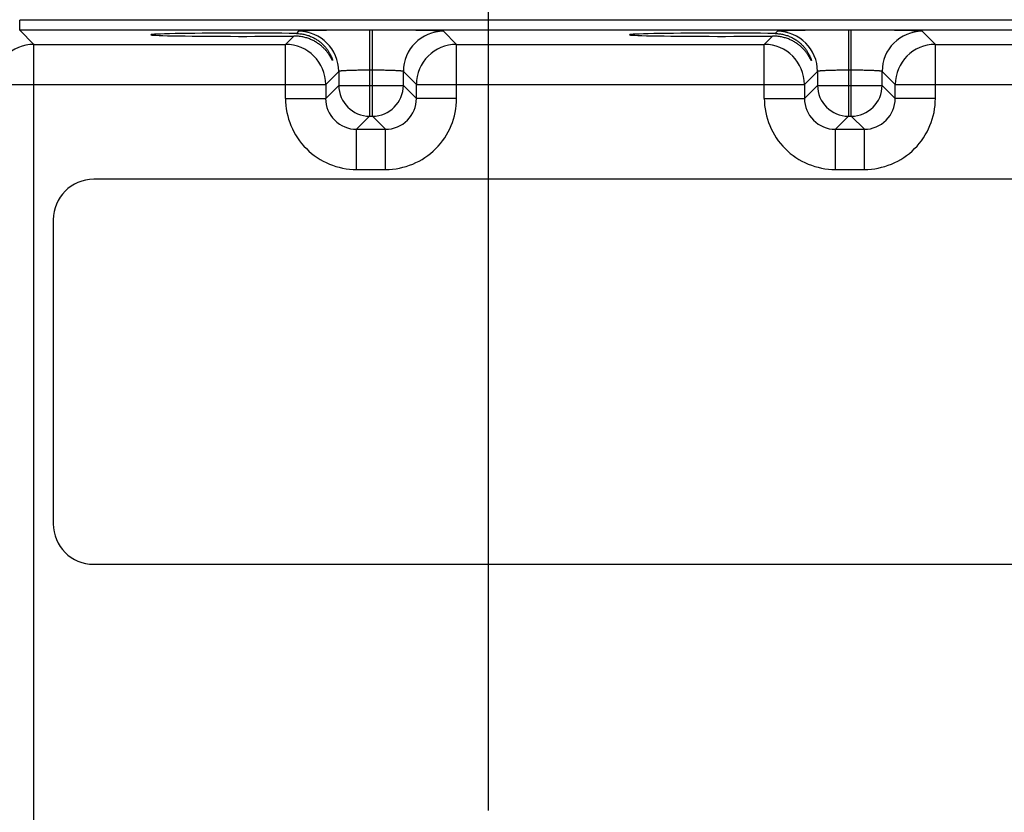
# Model space of a CAD drawing. Header units: inches. Extents: x 0 to 34, y 0 to 22.
# Tile 13 of 68: x 10.1 to 12, y 15.2 to 16.7. Entities that reach past the tile are written whole.
import ezdxf

# ---------------------------------------------------------------- set-up
doc = ezdxf.new("R2010")
doc.units = ezdxf.units.IN
doc.header["$LTSCALE"] = 1.87
doc.header["$MEASUREMENT"] = 0
doc.layers.get('0').update_dxf_attribs({"linetype": 'CONTINUOUS'})
doc.layers.add('DIMENSIONS', color=7, linetype='CONTINUOUS')
doc.styles.get("Standard").update_dxf_attribs({"font": 'txt', "width": 0.8})
doc.dimstyles.new('DIMSTYLE_1', dxfattribs={"dimtxt": 0.125, "dimasz": 0.18, "dimexe": 0.18, "dimexo": 0.0625, "dimgap": 0.09, "dimtad": 0, "dimtih": 1, "dimtoh": 1, "dimdec": 3, "dimzin": 4, "dimdsep": 46, "dimtxsty": 'STANDARD', "dimblk": '_FILLED', "dimblk1": '_FILLED', "dimblk2": '_FILLED', "dimcen": 0.09, "dimadec": 0, "dimazin": 0, "dimtp": 0.01, "dimtm": 0.01, "dimtfac": 1, "dimtdec": 3, "dimtofl": 0, "dimtmove": 0, "dimatfit": 3, "dimldrblk": '_FILLED', "dimfxl": 1, "dimtolj": 1, "dimtzin": 4, "dimarcsym": 0})

# ---------------------------------------------------------------- blocks, each defined once
blk = doc.blocks.new('*D15')
at = {"layer": 'DIMENSIONS', "color": 2, "linetype": 'CONTINUOUS'}
blk.add_line((10.999, 15.1772), (10.999, 17.5261), dxfattribs=at)
at = {"layer": 'DIMENSIONS', "color": 2, "linetype": 'CONTINUOUS', "insert": (10.9365, 17.5886), "char_height": 0.125, "width": 1.425, "attachment_point": 1, "rotation": 90, "line_spacing_factor": 0.9}
blk.add_mtext('3.950{\\Ftxt.shx;\\W1.000000;\\H0.125000; }[100.33]', dxfattribs=at)
blk = doc.blocks.new('_FILLED')
at = {"color": 0, "linetype": 'BYBLOCK'}
blk.add_solid([(0, 0), (-1, 0.174), (-1, -0.174)], dxfattribs=at)
blk = doc.blocks.new('*D17')
at = {"layer": 'DIMENSIONS', "color": 2, "linetype": 'CONTINUOUS'}
blk.add_line((12.859, 15.1772), (12.859, 17.5261), dxfattribs=at)
at = {"layer": 'DIMENSIONS', "color": 2, "linetype": 'CONTINUOUS', "insert": (12.7965, 17.5886), "char_height": 0.125, "width": 1.425, "attachment_point": 1, "rotation": 90, "line_spacing_factor": 0.9}
blk.add_mtext('5.810{\\Ftxt.shx;\\W1.000000;\\H0.125000; }[147.57]', dxfattribs=at)

msp = doc.modelspace()

# ---------------------------------------------------------------- linework, layer by layer
at = {"color": 7, "linetype": 'CONTINUOUS'}
for p, q in [((10.0881, 16.6936), (10.0881, 16.7126)), ((13.7583, 16.7126), (10.0881, 16.7126)), ((10.1159, 16.6657), (10.0881, 16.6936)), ((13.7583, 16.6936), (10.0881, 16.6936)), ((10.6206, 16.6818), (10.6045, 16.6657)), ((10.6299, 16.6911), (10.6256, 16.6869)), ((10.7678, 16.6935), (10.7678, 16.5261)), ((10.7734, 16.6935), (10.7678, 16.6935)), ((10.7734, 16.5261), (10.7734, 16.6935)), ((10.9368, 16.6657), (10.9114, 16.6911)), ((11.5506, 16.6818), (11.5345, 16.6657)), ((11.5599, 16.6911), (11.5556, 16.6869)), ((11.6978, 16.6935), (11.6978, 16.5261)), ((11.7034, 16.6935), (11.6978, 16.6935)), ((11.7034, 16.5261), (11.7034, 16.6935)), ((11.8668, 16.6657), (11.8414, 16.6911)), ((10.1159, 13.543), (10.1159, 16.6657)), ((10.1159, 16.6657), (10.6045, 16.6657)), ((10.6045, 16.5607), (10.6045, 16.6657)), ((10.9368, 16.5607), (10.9368, 16.6657)), ((10.9368, 16.6657), (11.5345, 16.6657)), ((11.5345, 16.5607), (11.5345, 16.6657)), ((11.8668, 16.5607), (11.8668, 16.6657)), ((11.8668, 16.6657), (12.4645, 16.6657)), ((10.7079, 16.6131), (10.6825, 16.5878)), ((10.7079, 16.6131), (10.7079, 16.5861)), ((10.7734, 16.6155), (10.7678, 16.6155)), ((10.8334, 16.5861), (10.8334, 16.6131)), ((10.8588, 16.5878), (10.8334, 16.6131)), ((11.6379, 16.6131), (11.6125, 16.5878)), ((11.6379, 16.6131), (11.6379, 16.5861)), ((11.7034, 16.6155), (11.6978, 16.6155)), ((11.7634, 16.5861), (11.7634, 16.6131)), ((11.7888, 16.5878), (11.7634, 16.6131)), ((10.0379, 16.5878), (10.6825, 16.5878)), ((10.6825, 16.5878), (10.6825, 16.5607)), ((10.7079, 16.5861), (10.6825, 16.5607)), ((10.7079, 16.5861), (10.8334, 16.5861)), ((10.8334, 16.5861), (10.8588, 16.5607)), ((10.8588, 16.5607), (10.8588, 16.5878)), ((10.8588, 16.5878), (11.6125, 16.5878)), ((11.6125, 16.5878), (11.6125, 16.5607)), ((11.6379, 16.5861), (11.6125, 16.5607)), ((11.6379, 16.5861), (11.7634, 16.5861)), ((11.7634, 16.5861), (11.7888, 16.5607)), ((11.7888, 16.5607), (11.7888, 16.5878)), ((11.7888, 16.5878), (12.5425, 16.5878)), ((10.6045, 16.5607), (10.6825, 16.5607)), ((10.9368, 16.5607), (10.8588, 16.5607)), ((11.5345, 16.5607), (11.6125, 16.5607)), ((11.8668, 16.5607), (11.7888, 16.5607)), ((10.7678, 16.5261), (10.7425, 16.5007)), ((10.7678, 16.5261), (10.7734, 16.5261)), ((10.7734, 16.5261), (10.7988, 16.5007)), ((11.6978, 16.5261), (11.6725, 16.5007)), ((11.6978, 16.5261), (11.7034, 16.5261)), ((11.7034, 16.5261), (11.7288, 16.5007)), ((10.7425, 16.4228), (10.7425, 16.5007)), ((10.7425, 16.5007), (10.7988, 16.5007)), ((10.7988, 16.4228), (10.7988, 16.5007)), ((11.6725, 16.4228), (11.6725, 16.5007)), ((11.6725, 16.5007), (11.7288, 16.5007)), ((11.7288, 16.4228), (11.7288, 16.5007)), ((10.7425, 16.4228), (10.7988, 16.4228)), ((11.6725, 16.4228), (11.7288, 16.4228)), ((13.6178, 16.4036), (10.232, 16.4036)), ((10.1533, 16.3249), (10.1533, 15.7343)), ((10.232, 15.6556), (13.6178, 15.6556))]:
    msp.add_line(p, q, dxfattribs=at)
for centre, radius, start, end in [((10.6298, 16.6131), 0.078, 0.0209, 89.9791), ((10.9114, 16.6131), 0.078, 90.0209, 179.9791), ((11.5598, 16.6131), 0.078, 0.0209, 89.9791), ((11.8414, 16.6131), 0.078, 90.0209, 179.9791), ((10.116, 16.5877), 0.078, 90.0212, 179.9788), ((10.6045, 16.5877), 0.078, 0.0209, 89.9791), ((10.9368, 16.5877), 0.078, 90.0209, 179.9791), ((11.5345, 16.5877), 0.078, 0.0209, 89.9791), ((11.8668, 16.5877), 0.078, 90.0209, 179.9791), ((10.7679, 16.5861), 0.06, 180.0209, 269.9791), ((10.7734, 16.5861), 0.06, 270.0209, 359.9791), ((11.6979, 16.5861), 0.06, 180.0209, 269.9791), ((11.7034, 16.5861), 0.06, 270.0209, 359.9791), ((10.7425, 16.5607), 0.138, 179.9963, 270.0037), ((10.7424, 16.5607), 0.06, 179.9636, 270.0364), ((10.7988, 16.5607), 0.138, 269.9963, 0.0037), ((10.7988, 16.5607), 0.06, 269.9636, 0.0364), ((11.6725, 16.5607), 0.138, 179.9963, 270.0037), ((11.6724, 16.5607), 0.06, 179.9636, 270.0364), ((11.7288, 16.5607), 0.138, 269.9963, 0.0037), ((11.7288, 16.5607), 0.06, 269.9636, 0.0364), ((10.232, 16.3249), 0.0787, 90, 180), ((10.232, 15.7343), 0.0787, 180, 270)]:
    msp.add_arc(centre, radius, start, end, dxfattribs=at)
for centre in [(10.5196, 16.6844), (11.4496, 16.6844)]:
    msp.add_ellipse(centre, major_axis=(0.1771, 0), ratio=0.017455, start_param=0.92934, end_param=5.318939, dxfattribs=at)
for points, knots in [([(10.6959, 16.6345), (10.6959, 16.6345), (10.6959, 16.6345), (10.6959, 16.6344), (10.6959, 16.6344), (10.6959, 16.6344), (10.6959, 16.6344), (10.6958, 16.6344), (10.6958, 16.6344), (10.6958, 16.6344), (10.6958, 16.6344), (10.6958, 16.6344), (10.6957, 16.6344), (10.6957, 16.6345), (10.6956, 16.6346), (10.6955, 16.6347), (10.6955, 16.6348), (10.6954, 16.635), (10.6952, 16.6352), (10.6951, 16.6354), (10.695, 16.6357), (10.6949, 16.6359), (10.6947, 16.6362), (10.6945, 16.6366), (10.6942, 16.6372), (10.6938, 16.6379), (10.6934, 16.6387), (10.6929, 16.6395), (10.6924, 16.6404), (10.6919, 16.6413), (10.6913, 16.6422), (10.6907, 16.6432), (10.6901, 16.6442), (10.6892, 16.6456), (10.688, 16.6474), (10.6864, 16.6496), (10.6847, 16.6518), (10.6829, 16.654), (10.6809, 16.6562), (10.6788, 16.6584), (10.6757, 16.6613), (10.6715, 16.6648), (10.666, 16.6688), (10.6599, 16.6724), (10.6531, 16.6756), (10.6471, 16.6778), (10.642, 16.6793), (10.638, 16.6802), (10.6338, 16.681), (10.6295, 16.6815), (10.6251, 16.6818), (10.6221, 16.6819), (10.6206, 16.6818)], [0, 0, 0, 0, 0.000407, 0.000745, 0.001019, 0.001236, 0.001414, 0.001582, 0.001774, 0.002013, 0.002313, 0.00268, 0.003117, 0.003625, 0.004857, 0.006379, 0.008187, 0.010276, 0.012639, 0.015269, 0.018157, 0.021294, 0.024671, 0.028279, 0.036149, 0.044829, 0.054249, 0.064342, 0.075047, 0.08631, 0.098081, 0.110317, 0.12298, 0.136037, 0.163217, 0.191665, 0.221238, 0.25183, 0.283363, 0.315782, 0.34905, 0.418035, 0.490271, 0.565822, 0.644839, 0.72753, 0.770338, 0.814155, 0.859007, 0.90492, 0.951913, 1, 1, 1, 1]), ([(10.6256, 16.6869), (10.6271, 16.6868), (10.6299, 16.6867), (10.6341, 16.6863), (10.6381, 16.6857), (10.6421, 16.6849), (10.6458, 16.6838), (10.6495, 16.6827), (10.653, 16.6813), (10.6574, 16.6794), (10.6626, 16.6766), (10.6684, 16.6729), (10.6735, 16.6688), (10.6781, 16.6645), (10.6815, 16.6608), (10.684, 16.6577), (10.6857, 16.6554), (10.6873, 16.6531), (10.6887, 16.6509), (10.69, 16.6486), (10.6912, 16.6464), (10.6923, 16.6443), (10.6932, 16.6423), (10.6939, 16.6407), (10.6944, 16.6395), (10.6947, 16.6387), (10.695, 16.6379), (10.6952, 16.6372), (10.6954, 16.6365), (10.6956, 16.6359), (10.6957, 16.6355), (10.6958, 16.6352), (10.6958, 16.635), (10.6959, 16.6349), (10.6959, 16.6347), (10.6959, 16.6346), (10.6959, 16.6345), (10.6959, 16.6345)], [0, 0, 0, 0, 0.04585, 0.090642, 0.134403, 0.177163, 0.218957, 0.259821, 0.299794, 0.338911, 0.414697, 0.48745, 0.55736, 0.624535, 0.688975, 0.720135, 0.750539, 0.780132, 0.808839, 0.836556, 0.863148, 0.888433, 0.912175, 0.934071, 0.944209, 0.953735, 0.962586, 0.970697, 0.977998, 0.984417, 0.989886, 0.992242, 0.994338, 0.996165, 0.99772, 0.998998, 1, 1, 1, 1]), ([(10.7678, 16.6935), (10.7634, 16.6935), (10.7545, 16.6935), (10.7413, 16.6934), (10.7283, 16.6934), (10.7158, 16.6933), (10.7037, 16.6932), (10.6922, 16.6931), (10.6814, 16.6929), (10.6729, 16.6928), (10.6665, 16.6927), (10.6621, 16.6926), (10.6579, 16.6925), (10.654, 16.6924), (10.6504, 16.6923), (10.647, 16.6922), (10.6439, 16.6921), (10.6412, 16.692), (10.6387, 16.6919), (10.6368, 16.6918), (10.6354, 16.6917), (10.6345, 16.6917), (10.6337, 16.6916), (10.633, 16.6916), (10.6323, 16.6915), (10.6317, 16.6915), (10.6312, 16.6914), (10.6308, 16.6913), (10.6305, 16.6913), (10.6303, 16.6913), (10.6302, 16.6912), (10.6301, 16.6912), (10.63, 16.6912), (10.6299, 16.6911), (10.6299, 16.6911), (10.6299, 16.6911), (10.6299, 16.6911)], [0, 0, 0, 0, 0.0969, 0.192887, 0.287057, 0.378522, 0.466426, 0.549933, 0.628266, 0.700678, 0.734452, 0.766498, 0.796738, 0.825099, 0.85152, 0.875938, 0.898293, 0.918531, 0.936609, 0.952488, 0.95959, 0.966128, 0.972097, 0.977495, 0.982319, 0.986568, 0.99024, 0.993335, 0.99585, 0.996891, 0.997788, 0.998545, 0.999162, 0.999644, 0.999837, 1, 1, 1, 1]), ([(10.9114, 16.6911), (10.9114, 16.6911), (10.9114, 16.6911), (10.9113, 16.6911), (10.9113, 16.6912), (10.9112, 16.6912), (10.9111, 16.6912), (10.911, 16.6913), (10.9108, 16.6913), (10.9105, 16.6913), (10.9101, 16.6914), (10.9096, 16.6915), (10.909, 16.6915), (10.9083, 16.6916), (10.9076, 16.6916), (10.9067, 16.6917), (10.9058, 16.6917), (10.9045, 16.6918), (10.9026, 16.6919), (10.9001, 16.692), (10.8973, 16.6921), (10.8942, 16.6922), (10.8909, 16.6923), (10.8872, 16.6924), (10.8833, 16.6925), (10.8791, 16.6926), (10.8747, 16.6927), (10.8684, 16.6928), (10.8599, 16.6929), (10.8491, 16.6931), (10.8376, 16.6932), (10.8255, 16.6933), (10.8129, 16.6934), (10.8, 16.6934), (10.7868, 16.6935), (10.7779, 16.6935), (10.7734, 16.6935)], [0, 0, 0, 0, 0.000163, 0.000356, 0.000838, 0.001455, 0.002212, 0.003109, 0.00415, 0.006665, 0.00976, 0.013432, 0.017681, 0.022505, 0.027903, 0.033872, 0.04041, 0.047512, 0.063391, 0.081469, 0.101707, 0.124062, 0.14848, 0.174901, 0.203262, 0.233502, 0.265548, 0.299322, 0.371734, 0.450067, 0.533574, 0.621478, 0.712943, 0.807113, 0.9031, 1, 1, 1, 1]), ([(11.6259, 16.6345), (11.6259, 16.6345), (11.6259, 16.6345), (11.6259, 16.6344), (11.6259, 16.6344), (11.6259, 16.6344), (11.6259, 16.6344), (11.6258, 16.6344), (11.6258, 16.6344), (11.6258, 16.6344), (11.6258, 16.6344), (11.6258, 16.6344), (11.6257, 16.6344), (11.6257, 16.6345), (11.6256, 16.6346), (11.6255, 16.6347), (11.6255, 16.6348), (11.6254, 16.635), (11.6252, 16.6352), (11.6251, 16.6354), (11.625, 16.6357), (11.6249, 16.6359), (11.6247, 16.6362), (11.6245, 16.6366), (11.6242, 16.6372), (11.6238, 16.6379), (11.6234, 16.6387), (11.6229, 16.6395), (11.6224, 16.6404), (11.6219, 16.6413), (11.6213, 16.6422), (11.6207, 16.6432), (11.6201, 16.6442), (11.6192, 16.6456), (11.618, 16.6474), (11.6164, 16.6496), (11.6147, 16.6518), (11.6129, 16.654), (11.6109, 16.6562), (11.6088, 16.6584), (11.6057, 16.6613), (11.6015, 16.6648), (11.596, 16.6688), (11.5899, 16.6724), (11.5831, 16.6756), (11.5771, 16.6778), (11.572, 16.6793), (11.568, 16.6802), (11.5638, 16.681), (11.5595, 16.6815), (11.5551, 16.6818), (11.5521, 16.6819), (11.5506, 16.6818)], [0, 0, 0, 0, 0.000407, 0.000745, 0.001019, 0.001236, 0.001414, 0.001582, 0.001774, 0.002013, 0.002313, 0.00268, 0.003117, 0.003625, 0.004857, 0.006379, 0.008187, 0.010276, 0.012639, 0.015269, 0.018157, 0.021294, 0.024671, 0.028279, 0.036149, 0.044829, 0.054249, 0.064342, 0.075047, 0.08631, 0.098081, 0.110317, 0.12298, 0.136037, 0.163217, 0.191665, 0.221238, 0.25183, 0.283363, 0.315782, 0.34905, 0.418035, 0.490271, 0.565822, 0.644839, 0.72753, 0.770338, 0.814155, 0.859007, 0.90492, 0.951913, 1, 1, 1, 1]), ([(11.5556, 16.6869), (11.5571, 16.6868), (11.5599, 16.6867), (11.5641, 16.6863), (11.5681, 16.6857), (11.5721, 16.6849), (11.5758, 16.6838), (11.5795, 16.6827), (11.583, 16.6813), (11.5874, 16.6794), (11.5926, 16.6766), (11.5984, 16.6729), (11.6035, 16.6688), (11.6081, 16.6645), (11.6115, 16.6608), (11.614, 16.6577), (11.6157, 16.6554), (11.6173, 16.6531), (11.6187, 16.6509), (11.62, 16.6486), (11.6212, 16.6464), (11.6223, 16.6443), (11.6232, 16.6423), (11.6239, 16.6407), (11.6244, 16.6395), (11.6247, 16.6387), (11.625, 16.6379), (11.6252, 16.6372), (11.6254, 16.6365), (11.6256, 16.6359), (11.6257, 16.6355), (11.6258, 16.6352), (11.6258, 16.635), (11.6259, 16.6349), (11.6259, 16.6347), (11.6259, 16.6346), (11.6259, 16.6345), (11.6259, 16.6345)], [0, 0, 0, 0, 0.04585, 0.090642, 0.134403, 0.177163, 0.218957, 0.259821, 0.299794, 0.338911, 0.414697, 0.48745, 0.55736, 0.624535, 0.688975, 0.720135, 0.750539, 0.780132, 0.808839, 0.836556, 0.863148, 0.888433, 0.912175, 0.934071, 0.944209, 0.953735, 0.962586, 0.970697, 0.977998, 0.984417, 0.989886, 0.992242, 0.994338, 0.996165, 0.99772, 0.998998, 1, 1, 1, 1]), ([(11.6978, 16.6935), (11.6934, 16.6935), (11.6845, 16.6935), (11.6713, 16.6934), (11.6583, 16.6934), (11.6458, 16.6933), (11.6337, 16.6932), (11.6222, 16.6931), (11.6114, 16.6929), (11.6029, 16.6928), (11.5965, 16.6927), (11.5921, 16.6926), (11.5879, 16.6925), (11.584, 16.6924), (11.5804, 16.6923), (11.577, 16.6922), (11.5739, 16.6921), (11.5712, 16.692), (11.5687, 16.6919), (11.5668, 16.6918), (11.5654, 16.6917), (11.5645, 16.6917), (11.5637, 16.6916), (11.563, 16.6916), (11.5623, 16.6915), (11.5617, 16.6915), (11.5612, 16.6914), (11.5608, 16.6913), (11.5605, 16.6913), (11.5603, 16.6913), (11.5602, 16.6912), (11.5601, 16.6912), (11.56, 16.6912), (11.5599, 16.6911), (11.5599, 16.6911), (11.5599, 16.6911), (11.5599, 16.6911)], [0, 0, 0, 0, 0.0969, 0.192887, 0.287057, 0.378522, 0.466426, 0.549933, 0.628266, 0.700678, 0.734452, 0.766498, 0.796738, 0.825099, 0.85152, 0.875938, 0.898293, 0.918531, 0.936609, 0.952488, 0.95959, 0.966128, 0.972097, 0.977495, 0.982319, 0.986568, 0.99024, 0.993335, 0.99585, 0.996891, 0.997788, 0.998545, 0.999162, 0.999644, 0.999837, 1, 1, 1, 1]), ([(11.8414, 16.6911), (11.8414, 16.6911), (11.8414, 16.6911), (11.8413, 16.6911), (11.8413, 16.6912), (11.8412, 16.6912), (11.8411, 16.6912), (11.841, 16.6913), (11.8408, 16.6913), (11.8405, 16.6913), (11.8401, 16.6914), (11.8396, 16.6915), (11.839, 16.6915), (11.8383, 16.6916), (11.8376, 16.6916), (11.8367, 16.6917), (11.8358, 16.6917), (11.8345, 16.6918), (11.8326, 16.6919), (11.8301, 16.692), (11.8273, 16.6921), (11.8242, 16.6922), (11.8209, 16.6923), (11.8172, 16.6924), (11.8133, 16.6925), (11.8091, 16.6926), (11.8047, 16.6927), (11.7984, 16.6928), (11.7899, 16.6929), (11.7791, 16.6931), (11.7676, 16.6932), (11.7555, 16.6933), (11.7429, 16.6934), (11.73, 16.6934), (11.7168, 16.6935), (11.7079, 16.6935), (11.7034, 16.6935)], [0, 0, 0, 0, 0.000163, 0.000356, 0.000838, 0.001455, 0.002212, 0.003109, 0.00415, 0.006665, 0.00976, 0.013432, 0.017681, 0.022505, 0.027903, 0.033872, 0.04041, 0.047512, 0.063391, 0.081469, 0.101707, 0.124062, 0.14848, 0.174901, 0.203262, 0.233502, 0.265548, 0.299322, 0.371734, 0.450067, 0.533574, 0.621478, 0.712943, 0.807113, 0.9031, 1, 1, 1, 1]), ([(10.7678, 16.6155), (10.7659, 16.6155), (10.762, 16.6155), (10.7563, 16.6154), (10.7507, 16.6154), (10.7452, 16.6153), (10.7399, 16.6152), (10.7357, 16.6151), (10.7325, 16.615), (10.7295, 16.6149), (10.7259, 16.6148), (10.722, 16.6146), (10.719, 16.6145), (10.7168, 16.6143), (10.7153, 16.6142), (10.714, 16.6141), (10.7128, 16.614), (10.7117, 16.6139), (10.7107, 16.6138), (10.71, 16.6137), (10.7095, 16.6136), (10.7092, 16.6136), (10.7089, 16.6135), (10.7087, 16.6135), (10.7084, 16.6134), (10.7083, 16.6134), (10.7081, 16.6133), (10.708, 16.6133), (10.708, 16.6132), (10.7079, 16.6132), (10.7079, 16.6132), (10.7079, 16.6131), (10.7079, 16.6131)], [0, 0, 0, 0, 0.096721, 0.192531, 0.286526, 0.377821, 0.465558, 0.548911, 0.588698, 0.627098, 0.699386, 0.765099, 0.823624, 0.850019, 0.87442, 0.89677, 0.91702, 0.935124, 0.951044, 0.964747, 0.97076, 0.976211, 0.981098, 0.985422, 0.989184, 0.992389, 0.995043, 0.996169, 0.997166, 0.998038, 0.998793, 1, 1, 1, 1]), ([(10.8334, 16.6131), (10.8334, 16.6131), (10.8334, 16.6132), (10.8333, 16.6132), (10.8333, 16.6132), (10.8332, 16.6133), (10.8331, 16.6133), (10.833, 16.6134), (10.8328, 16.6134), (10.8326, 16.6135), (10.8324, 16.6135), (10.8321, 16.6136), (10.8317, 16.6136), (10.8312, 16.6137), (10.8305, 16.6138), (10.8296, 16.6139), (10.8285, 16.614), (10.8273, 16.6141), (10.826, 16.6142), (10.8245, 16.6143), (10.8223, 16.6145), (10.8193, 16.6146), (10.8153, 16.6148), (10.8118, 16.6149), (10.8088, 16.615), (10.8056, 16.6151), (10.8013, 16.6152), (10.7961, 16.6153), (10.7906, 16.6154), (10.785, 16.6154), (10.7792, 16.6155), (10.7754, 16.6155), (10.7734, 16.6155)], [0, 0, 0, 0, 0.001207, 0.001962, 0.002834, 0.003831, 0.004957, 0.007611, 0.010816, 0.014578, 0.018902, 0.023789, 0.02924, 0.035253, 0.048956, 0.064876, 0.08298, 0.10323, 0.12558, 0.149981, 0.176376, 0.234901, 0.300614, 0.372902, 0.411302, 0.451089, 0.534442, 0.622179, 0.713474, 0.807469, 0.903279, 1, 1, 1, 1]), ([(11.6978, 16.6155), (11.6959, 16.6155), (11.692, 16.6155), (11.6863, 16.6154), (11.6807, 16.6154), (11.6752, 16.6153), (11.6699, 16.6152), (11.6657, 16.6151), (11.6625, 16.615), (11.6595, 16.6149), (11.6559, 16.6148), (11.652, 16.6146), (11.649, 16.6145), (11.6468, 16.6143), (11.6453, 16.6142), (11.644, 16.6141), (11.6428, 16.614), (11.6417, 16.6139), (11.6407, 16.6138), (11.64, 16.6137), (11.6395, 16.6136), (11.6392, 16.6136), (11.6389, 16.6135), (11.6387, 16.6135), (11.6384, 16.6134), (11.6383, 16.6134), (11.6381, 16.6133), (11.638, 16.6133), (11.638, 16.6132), (11.6379, 16.6132), (11.6379, 16.6132), (11.6379, 16.6131), (11.6379, 16.6131)], [0, 0, 0, 0, 0.096721, 0.192531, 0.286526, 0.377821, 0.465558, 0.548911, 0.588698, 0.627098, 0.699386, 0.765099, 0.823624, 0.850019, 0.87442, 0.89677, 0.91702, 0.935124, 0.951044, 0.964747, 0.97076, 0.976211, 0.981098, 0.985422, 0.989184, 0.992389, 0.995043, 0.996169, 0.997166, 0.998038, 0.998793, 1, 1, 1, 1]), ([(11.7634, 16.6131), (11.7634, 16.6131), (11.7634, 16.6132), (11.7633, 16.6132), (11.7633, 16.6132), (11.7632, 16.6133), (11.7631, 16.6133), (11.763, 16.6134), (11.7628, 16.6134), (11.7626, 16.6135), (11.7624, 16.6135), (11.7621, 16.6136), (11.7617, 16.6136), (11.7612, 16.6137), (11.7605, 16.6138), (11.7596, 16.6139), (11.7585, 16.614), (11.7573, 16.6141), (11.756, 16.6142), (11.7545, 16.6143), (11.7523, 16.6145), (11.7493, 16.6146), (11.7453, 16.6148), (11.7418, 16.6149), (11.7388, 16.615), (11.7356, 16.6151), (11.7313, 16.6152), (11.7261, 16.6153), (11.7206, 16.6154), (11.715, 16.6154), (11.7092, 16.6155), (11.7054, 16.6155), (11.7034, 16.6155)], [0, 0, 0, 0, 0.001207, 0.001962, 0.002834, 0.003831, 0.004957, 0.007611, 0.010816, 0.014578, 0.018902, 0.023789, 0.02924, 0.035253, 0.048956, 0.064876, 0.08298, 0.10323, 0.12558, 0.149981, 0.176376, 0.234901, 0.300614, 0.372902, 0.411302, 0.451089, 0.534442, 0.622179, 0.713474, 0.807469, 0.903279, 1, 1, 1, 1])]:
    msp.add_open_spline(points, degree=3, knots=knots, dxfattribs=at)

# ---------------------------------------------------------------- dimensions: what is measured, and where the dimension line sits
at = {"layer": 'DIMENSIONS', "color": 2, "linetype": 'CONTINUOUS'}
for feature_location, origin, picture, middle in [((10.999, 15.1772), (7.049, 16.7237), '*D15', (10.999, 18.3011)), ((12.859, 15.1772), (7.049, 15.1147), '*D17', (12.859, 18.3011))]:
    dim = msp.add_ordinate_dim(feature_location=feature_location, offset=(0, 2.3489), dtype=1, origin=origin, dimstyle='DIMSTYLE_1', dxfattribs=at)
    dim.commit()
    dim.dimension.update_dxf_attribs({"geometry": picture, "text_midpoint": middle})

doc.saveas('drawing.dxf')
